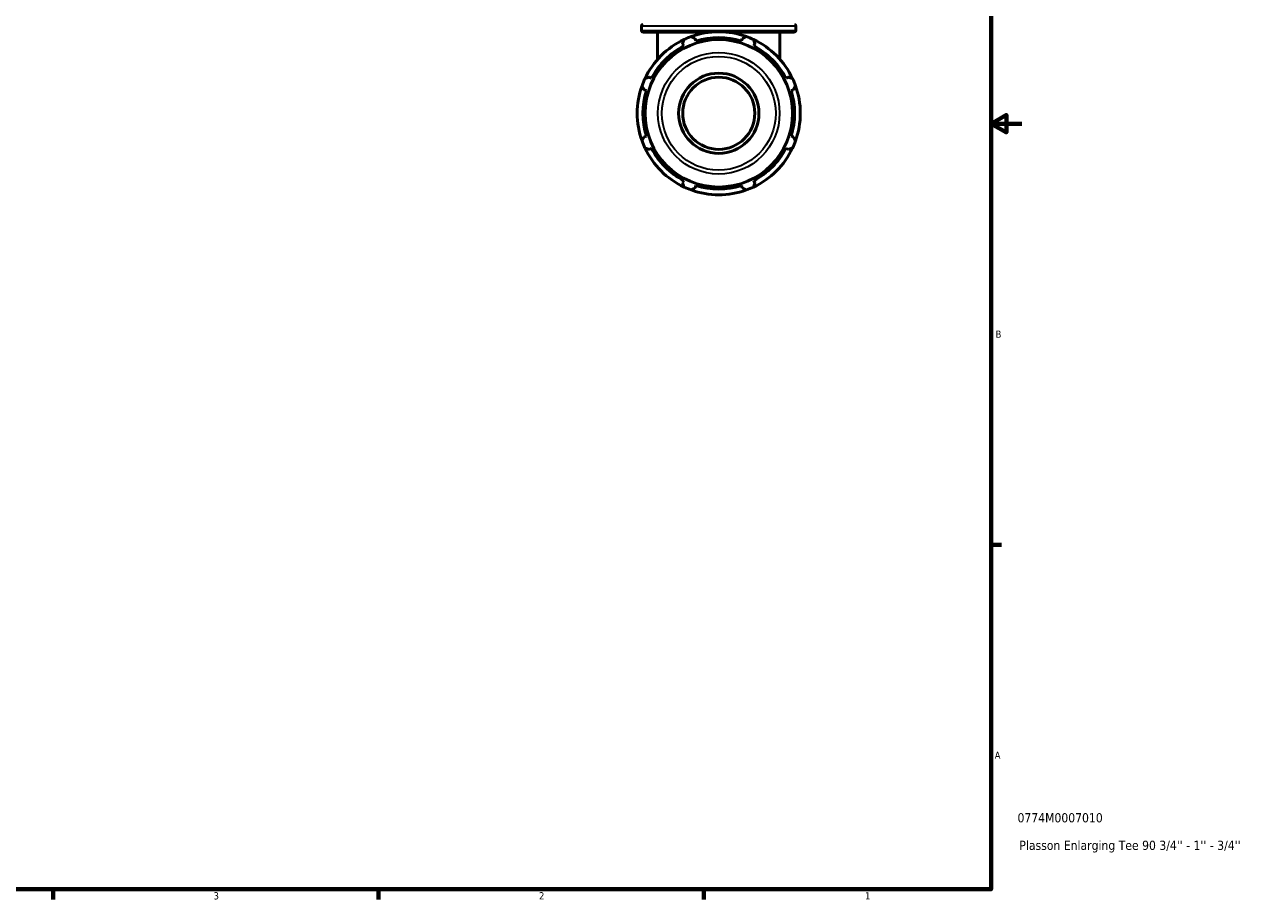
# Model space of a CAD drawing. Header units: inches. Extents: x 0.1 to 36.9, y -6.4 to 25.7.
# Tile 5 of 6: x 20.9 to 36.9, y 0.9 to 12.3. Entities that reach past the tile are written whole.
import ezdxf

# ---------------------------------------------------------------- set-up
doc = ezdxf.new("R2010")
doc.units = ezdxf.units.IN
doc.header["$MEASUREMENT"] = 0
for name, color, linetype, lineweight in [('Border (ANSI)', 7, 'Continuous', 70), ('Title (ANSI)', 7, 'Continuous', 50), ('Visible (ANSI)', 7, 'Continuous', 50), ('Visible Narrow (ANSI)', 7, 'Continuous', 35)]:
    doc.layers.add(name, color=color, linetype=linetype, lineweight=lineweight)
doc.styles.add('Note Text (ANSI)', font='tahoma.ttf')
doc.styles.add('Text Style29', font='tahoma.ttf')

# ---------------------------------------------------------------- blocks, each defined once
blk = doc.blocks.new('Borders Default Border')
at = {"layer": 'Border (ANSI)'}
for p, q in [((33.5, 5.5), (33.634, 5.5)), ((21.25, 1), (21.25, 0.866)), ((25.5, 1), (25.5, 0.866)), ((29.75, 1), (29.75, 0.866))]:
    blk.add_line(p, q, dxfattribs=at)
at = {"layer": 'Border (ANSI)', "flags": 128}
for points in [[(0.5, 1), (0.5, 21), (33.5, 21), (33.5, 1), (0.5, 1)], [(33.9, 11), (33.5, 11), (33.7, 11.115), (33.7, 10.885), (33.5, 11)]]:
    blk.add_lwpolyline(points, dxfattribs=at)
at = {"layer": 'Border (ANSI)', "color": 5, "true_color": 0x0000ff, "char_height": 0.0945, "attachment_point": 7, "style": 'Note Text (ANSI)'}
for s, insert in [('B', (33.558, 8.203)), ('A', (33.547, 2.703)), ('3', (23.346, 0.864)), ('2', (27.596, 0.866)), ('1', (31.854, 0.866))]:
    blk.add_mtext(s, dxfattribs=dict(at, insert=insert))
blk = doc.blocks.new('Title Blocks ANSI - Large')
at = {"layer": 'Title (ANSI)', "color": 5, "true_color": 0x0000ff, "style": 'Text Style29'}
for tag, p in [('PART_NUMBER_001', (0.345, 0.873)), ('DESCRIPTION_001', (0.369, 0.513))]:
    blk.add_attdef(tag, p, '', height=0.12, dxfattribs=at)

msp = doc.modelspace()

# ---------------------------------------------------------------- linework, layer by layer
at = {"layer": 'Visible (ANSI)'}
for p, q in [((28.936, 12.218), (28.936, 12.275)), ((29.852, 12.197), (28.956, 12.197)), ((29.145, 11.84), (29.145, 12.197)), ((30.931, 12.197), (30.035, 12.197)), ((30.742, 11.84), (30.742, 12.197)), ((30.952, 12.218), (30.952, 12.275)), ((29.471, 12.043), (29.486, 12.015)), ((29.646, 12.081), (29.636, 12.111)), ((30.251, 12.111), (30.241, 12.081)), ((30.401, 12.015), (30.416, 12.043)), ((29.065, 11.593), (29.037, 11.608)), ((30.85, 11.608), (30.822, 11.593)), ((28.968, 11.443), (28.999, 11.434)), ((30.888, 11.434), (30.919, 11.443)), ((28.999, 10.838), (28.968, 10.829)), ((30.919, 10.829), (30.888, 10.838)), ((29.037, 10.664), (29.065, 10.679)), ((30.822, 10.679), (30.85, 10.664)), ((29.486, 10.257), (29.471, 10.229)), ((30.416, 10.229), (30.401, 10.257)), ((29.636, 10.161), (29.646, 10.191)), ((30.241, 10.191), (30.251, 10.161))]:
    msp.add_line(p, q, dxfattribs=at)
for radius in [0.963, 0.524, 0.471]:
    msp.add_circle((29.944, 11.136), radius, dxfattribs=at)
for centre, radius, start, end in [((28.956, 12.275), 0.0209, 90, 180), ((28.956, 12.218), 0.0209, 180, 270), ((29.944, 11.136), 1.065, 70.208, 109.792), ((30.931, 12.275), 0.0209, 0, 90), ((30.931, 12.218), 0.0209, 270, 0), ((29.944, 11.136), 1.065, 115.208, 154.792), ((29.944, 11.136), 1.065, 109.792, 115.208), ((29.944, 11.136), 0.99, 72.5, 107.5), ((29.944, 11.136), 1.065, 64.792, 70.208), ((29.944, 11.136), 1.065, 25.208, 64.792), ((29.944, 11.136), 0.99, 117.5, 152.5), ((29.944, 11.136), 0.99, 27.5, 62.5), ((29.944, 11.136), 1.065, 154.792, 160.208), ((29.944, 11.136), 1.065, 19.792, 25.208), ((29.944, 11.136), 1.065, 160.208, 199.792), ((29.944, 11.136), 0.99, 162.5, 197.5), ((29.944, 11.136), 0.99, 342.5, 17.5), ((29.944, 11.136), 1.065, 340.208, 19.792), ((29.944, 11.136), 1.065, 199.792, 205.208), ((29.944, 11.136), 1.065, 334.792, 340.208), ((29.944, 11.136), 1.065, 205.208, 244.792), ((29.944, 11.136), 0.99, 207.5, 242.5), ((29.944, 11.136), 1.065, 295.208, 334.792), ((29.944, 11.136), 0.99, 297.5, 332.5), ((29.944, 11.136), 1.065, 244.792, 250.208), ((29.944, 11.136), 1.065, 250.208, 289.792), ((29.944, 11.136), 0.99, 252.5, 287.5), ((29.944, 11.136), 1.065, 289.792, 295.208)]:
    msp.add_arc(centre, radius, start, end, dxfattribs=at)
for points, weights in [([(29.471, 12.043), (29.481, 12.071), (29.49, 12.1)], [1.00125604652, 1.00103649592, 1]), ([(29.583, 12.138), (29.61, 12.124), (29.636, 12.111)], [1, 1.00103649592, 1.00125604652]), ([(30.251, 12.111), (30.277, 12.124), (30.304, 12.138)], [1.00125604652, 1.00103649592, 1]), ([(30.397, 12.1), (30.407, 12.071), (30.416, 12.043)], [1, 1.00103649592, 1.00125604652]), ([(28.98, 11.59), (29.009, 11.599), (29.037, 11.608)], [1, 1.00103649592, 1.00125604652]), ([(30.85, 11.608), (30.878, 11.599), (30.907, 11.59)], [1.00125604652, 1.00103649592, 1]), ([(28.968, 11.443), (28.955, 11.469), (28.941, 11.497)], [1.00125604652, 1.00103649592, 1]), ([(30.946, 11.497), (30.932, 11.469), (30.919, 11.443)], [1, 1.00103649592, 1.00125604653]), ([(28.941, 10.775), (28.955, 10.802), (28.968, 10.829)], [1, 1.00103649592, 1.00125604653]), ([(30.919, 10.829), (30.932, 10.802), (30.946, 10.775)], [1.00125604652, 1.00103649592, 1]), ([(29.037, 10.664), (29.009, 10.673), (28.98, 10.682)], [1.00125604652, 1.00103649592, 1]), ([(30.907, 10.682), (30.878, 10.673), (30.85, 10.664)], [1, 1.00103649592, 1.00125604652]), ([(29.49, 10.172), (29.481, 10.201), (29.471, 10.229)], [1, 1.00103649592, 1.00125604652]), ([(29.636, 10.161), (29.61, 10.148), (29.583, 10.134)], [1.00125604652, 1.00103649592, 1]), ([(30.304, 10.134), (30.277, 10.148), (30.251, 10.161)], [1, 1.00103649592, 1.00125604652]), ([(30.416, 10.229), (30.407, 10.201), (30.397, 10.172)], [1.00125604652, 1.00103649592, 1])]:
    msp.add_rational_spline(points, weights, degree=2, dxfattribs=at)
at = {"layer": 'Visible Narrow (ANSI)'}
for p, q in [((30.939, 12.275), (28.948, 12.275)), ((28.948, 12.218), (30.939, 12.218))]:
    msp.add_line(p, q, dxfattribs=at)
for radius in [0.794, 0.743]:
    msp.add_circle((29.944, 11.136), radius, dxfattribs=at)

# ---------------------------------------------------------------- block references
msp.add_blockref('Borders Default Border', (0, 0))
msp.add_blockref('Title Blocks ANSI - Large', (33.5, 1)).add_auto_attribs({'PART_NUMBER_001': '0774M0007010', 'DESCRIPTION_001': "Plasson Enlarging Tee 90 3/4'' - 1'' - 3/4''"})

doc.saveas('drawing.dxf')
